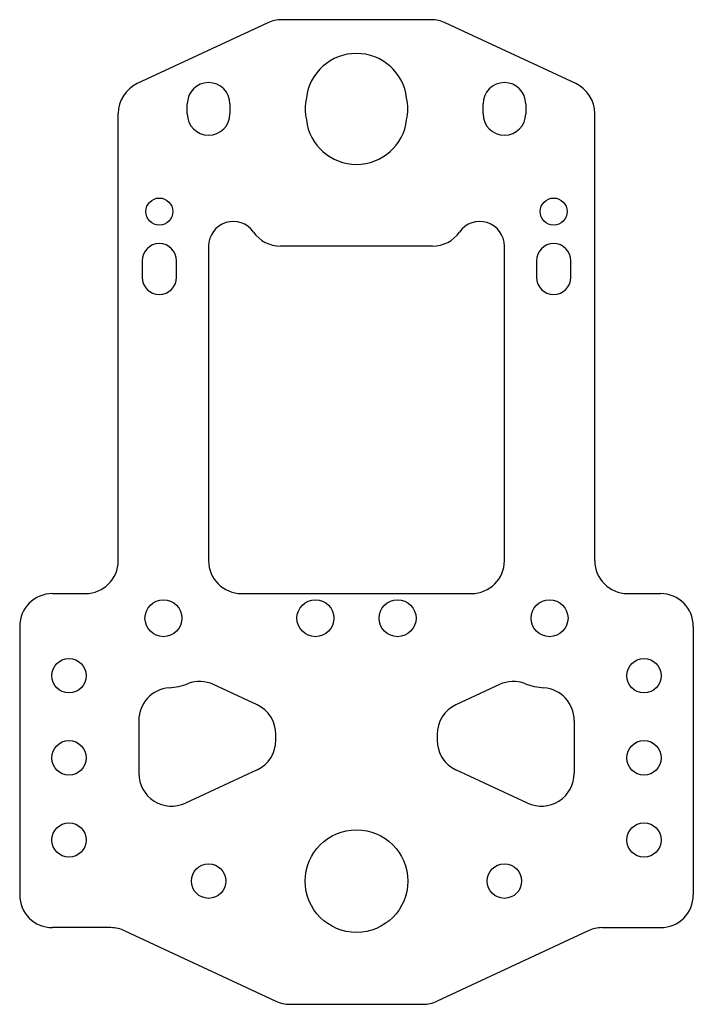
# Model space of a CAD drawing. Header units: millimetres. Extents: x -41 to 41, y -25 to 95.
import ezdxf

# ---------------------------------------------------------------- set-up
doc = ezdxf.new("R2010")
doc.units = ezdxf.units.MM

msp = doc.modelspace()

# ---------------------------------------------------------------- linework, layer by layer
at = {"color": 7, "linetype": 'Continuous', "lineweight": 25}
for p, q in [((9.11, 94.86), (-9.11, 94.86)), ((-10.8, 94.49), (-26.69, 87.08)), ((26.69, 87.08), (10.8, 94.49)), ((-20.6, 83.4), (-20.6, 84.6)), ((-15.4, 84.6), (-15.4, 83.4)), ((15.4, 83.4), (15.4, 84.6)), ((20.6, 84.6), (20.6, 83.4)), ((-29, 29), (-29, 83.45)), ((29, 29), (29, 83.45)), ((-18, 67.3), (-18, 29)), ((9.26, 67.3), (-9.26, 67.3)), ((18, 29), (18, 67.3)), ((-26.1, 65.5), (-26.1, 63.5)), ((-21.9, 63.5), (-21.9, 65.5)), ((21.9, 65.5), (21.9, 63.5)), ((26.1, 63.5), (26.1, 65.5)), ((-37, 25), (-33, 25)), ((-14, 25), (14, 25)), ((33, 25), (37, 25)), ((-41, 21), (-41, -11.67)), ((41, 21), (41, -11.67)), ((-12.11, 11.45), (-17.41, 13.92)), ((17.41, 13.92), (12.11, 11.45)), ((-26.5, 9.54), (-26.5, 3.12)), ((26.5, 9.54), (26.5, 3.12)), ((-9.8, 7.17), (-9.8, 7.83)), ((9.8, 7.83), (9.8, 7.17)), ((-12.11, 3.55), (-20.81, -0.51)), ((20.81, -0.51), (12.11, 3.55)), ((-29.89, -15.67), (-37, -15.67)), ((-28.2, -16.05), (-9.8, -24.63)), ((28.2, -16.05), (9.8, -24.63)), ((29.89, -15.67), (37, -15.67)), ((-8.11, -25), (8.11, -25))]:
    msp.add_line(p, q, dxfattribs=at)
for centre, radius in [((-24, 71.5), 1.65), ((24, 71.5), 1.65), ((-23.5, 22), 2.25), ((-5, 22), 2.25), ((5, 22), 2.25), ((23.5, 22), 2.25), ((-35, 15), 2.1), ((35, 15), 2.1), ((-35, 5), 2.1), ((35, 5), 2.1), ((-35, -5), 2.1), ((35, -5), 2.1), ((0, -10), 6.25), ((-18, -10), 2.1), ((18, -10), 2.1)]:
    msp.add_circle(centre, radius, dxfattribs=at)
for centre, radius, start, end in [((-9.11, 90.86), 4, 90, 115), ((9.11, 90.86), 4, 65, 90), ((0, 84.6), 6.15, 6.8483, 173.1517), ((-25, 83.45), 4, 115, 180), ((-18, 84.6), 2.6, 0, 180), ((18, 84.6), 2.6, 0, 180), ((25, 83.45), 4, 0, 65), ((0, 84), 6.25, 167.6822, 192.3178), ((0, 84), 6.25, 347.6822, 12.3178), ((-18, 83.4), 2.6, 180, 0), ((18, 83.4), 2.6, 180, 0), ((0, 83.4), 6.15, 186.8483, 353.1517), ((-15, 67.3), 3, 34.8499, 180), ((15, 67.3), 3, 0, 145.1501), ((-9.26, 71.3), 4, 214.8499, 270), ((9.26, 71.3), 4, 270, 325.1501), ((-24, 65.5), 2.1, 0, 180), ((24, 65.5), 2.1, 0, 180), ((-24, 63.5), 2.1, 180, 0), ((24, 63.5), 2.1, 180, 0), ((-33, 29), 4, 270, 0), ((-14, 29), 4, 180, 270), ((14, 29), 4, 270, 0), ((33, 29), 4, 180, 270), ((-37, 21), 4, 90, 180), ((37, 21), 4, 0, 90), ((-22.5, 9.54), 4, 94.5876, 180), ((-23.5, 22), 8.5, 274.5876, 290.5996), ((-19.1, 10.3), 4, 65, 110.5996), ((19.1, 10.3), 4, 69.4004, 115), ((23.5, 22), 8.5, 249.4004, 265.4124), ((22.5, 9.54), 4, 0, 85.4124), ((-13.8, 7.83), 4, 0, 65), ((13.8, 7.83), 4, 115, 180), ((-13.8, 7.17), 4, 295, 0), ((13.8, 7.17), 4, 180, 245), ((-22.5, 3.12), 4, 180, 295), ((22.5, 3.12), 4, 245, 0), ((-37, -11.67), 4, 180, 270), ((37, -11.67), 4, 270, 0), ((-29.89, -19.67), 4, 65, 90), ((29.89, -19.67), 4, 90, 115), ((-8.11, -21), 4, 245, 270), ((8.11, -21), 4, 270, 295)]:
    msp.add_arc(centre, radius, start, end, dxfattribs=at)

doc.saveas('drawing.dxf')
